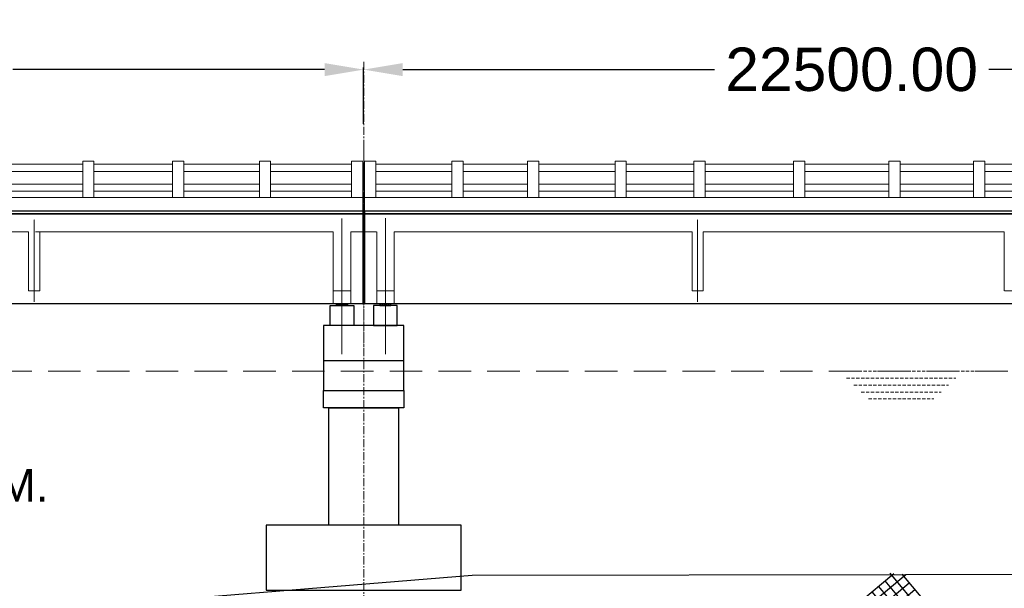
# Model space of a CAD drawing. Header units: inches. Extents: x 4599583 to 400123529, y 1639131 to 28133222499.
# Tile 46 of 86: x 4944595 to 4967295, y 28133191295 to 28133204402. Entities that reach past the tile are written whole.
import ezdxf

# ---------------------------------------------------------------- set-up
doc = ezdxf.new("R2010")
doc.units = ezdxf.units.IN
doc.header["$MEASUREMENT"] = 0
for name, pattern in [('CENTER', [2, 1.25, -0.25, 0.25, -0.25]), ('DASHED', [0.75, 0.5, -0.25]), ('DASHED2', [0.375, 0.25, -0.125]), ('HIDDEN', [0.375, 0.25, -0.125])]:
    doc.linetypes.add(name, pattern=pattern)
for name, color, linetype in [('3', 201, 'Continuous'), ('CHAINAGE', 7, 'Continuous'), ('DRG', 210, 'Continuous'), ('text', 7, 'Continuous')]:
    doc.layers.add(name, color=color, linetype=linetype)
for name, color, linetype, lineweight in [('CEN', 3, 'CENTER', 13), ('GL', 5, 'Continuous', 30), ('PITCH', 8, 'Continuous', 5), ('STR', 7, 'Continuous', 25), ('SYM', 8, 'Continuous', 5)]:
    doc.layers.add(name, color=color, linetype=linetype, lineweight=lineweight)
doc.styles.add('L', font='arial.ttf')
doc.styles.add('ROMANS', font='arial.ttf')
doc.dimstyles.new('Standard$0', dxfattribs={"dimtxt": 60, "dimasz": 60, "dimexe": 60, "dimexo": 60, "dimgap": 25, "dimtad": 0, "dimtih": 1, "dimtoh": 1, "dimlfac": -0.001, "dimzin": 0, "dimdsep": 46, "dimtxsty": 'ROMANS', "dimcen": 30, "dimclrd": 256, "dimclre": 256, "dimclrt": 4, "dimadec": 0, "dimazin": 0, "dimtfac": 1, "dimtix": 1, "dimtofl": 0, "dimtmove": 0, "dimatfit": 0, "dimfxl": 1, "dimtolj": 1, "dimtzin": 0, "dimlwd": -1, "dimlwe": -1, "dimarcsym": 0})
pattern_1 = [(360, (4824711.015, 28132944687.328), (2e-14, 27.5), [20, -7.5]), (90, (4824711.015, 28132944687.328), (-27.5, 2e-14), [20, -7.5])]
pattern_2 = [(180, (5080339.744, 28132944687.328), (2e-14, 27.5), [20, -7.5]), (90, (5080339.744, 28132944687.328), (27.5, -2e-14), [20, -7.5])]

# ---------------------------------------------------------------- blocks, each defined once
blk = doc.blocks.new('*D16')
at = {"layer": 'Defpoints', "color": 0, "transparency": 16777216}
for p in [(4952525, 28133203251), (4930025, 28133201954), (4952525, 28133201954)]:
    blk.add_point(p, dxfattribs=at)
at = {"layer": 'DRG', "color": 4, "lineweight": -2, "transparency": 16777216}
for p, q in [((4930025, 28133202004), (4930025, 28133203301)), ((4930925, 28133203251), (4938116, 28133203251)), ((4951625, 28133203251), (4944435, 28133203251)), ((4952525, 28133202004), (4952525, 28133203301))]:
    blk.add_line(p, q, dxfattribs=at)
at = {"layer": 'DRG', "color": 4, "transparency": 16777216}
for points in [[(4930925, 28133203401), (4930925, 28133203101), (4930025, 28133203251)], [(4951625, 28133203401), (4951625, 28133203101), (4952525, 28133203251)]]:
    blk.add_solid(points, dxfattribs=at)
at = {"layer": 'DRG', "color": 6, "transparency": 16777216, "insert": (4941275, 28133203251), "char_height": 1000, "attachment_point": 5, "style": 'ROMANS'}
blk.add_mtext('\\A1;22500.00', dxfattribs=at)
blk = doc.blocks.new('*D17')
at = {"layer": 'Defpoints', "color": 0, "transparency": 16777216}
for p in [(4975025, 28133203251), (4952525, 28133201954), (4975025, 28133201954)]:
    blk.add_point(p, dxfattribs=at)
at = {"layer": 'DRG', "color": 4, "lineweight": -2, "transparency": 16777216}
for p, q in [((4952525, 28133202004), (4952525, 28133203301)), ((4953425, 28133203251), (4960616, 28133203251)), ((4974125, 28133203251), (4966935, 28133203251)), ((4975025, 28133202004), (4975025, 28133203301))]:
    blk.add_line(p, q, dxfattribs=at)
at = {"layer": 'DRG', "color": 4, "transparency": 16777216}
for points in [[(4953425, 28133203401), (4953425, 28133203101), (4952525, 28133203251)], [(4974125, 28133203401), (4974125, 28133203101), (4975025, 28133203251)]]:
    blk.add_solid(points, dxfattribs=at)
at = {"layer": 'DRG', "color": 6, "transparency": 16777216, "insert": (4963775, 28133203251), "char_height": 1000, "attachment_point": 5, "style": 'ROMANS'}
blk.add_mtext('\\A1;22500.00', dxfattribs=at)
blk = doc.blocks.new('*D19')
at = {"layer": 'Defpoints', "color": 0, "transparency": 16777216}
for p in [(5155025, 28133206919), (4885025, 28133204169), (5155025, 28133204169)]:
    blk.add_point(p, dxfattribs=at)
at = {"layer": 'DRG', "color": 4, "lineweight": -2, "transparency": 16777216}
for p, q in [((4885025, 28133204219), (4885025, 28133206969)), ((4885975, 28133206919), (4962704, 28133206919)), ((5154075, 28133206919), (5077347, 28133206919)), ((5155025, 28133204219), (5155025, 28133206969))]:
    blk.add_line(p, q, dxfattribs=at)
at = {"layer": 'DRG', "color": 4, "transparency": 16777216}
for points in [[(4885975, 28133207078), (4885975, 28133206761), (4885025, 28133206919)], [(5154075, 28133207078), (5154075, 28133206761), (5155025, 28133206919)]]:
    blk.add_solid(points, dxfattribs=at)
at = {"layer": 'DRG', "color": 6, "transparency": 16777216, "insert": (5020025, 28133206919), "char_height": 1050, "attachment_point": 5, "style": 'ROMANS'}
blk.add_mtext('\\A1;{\\fTimes New Roman|b0|i0|c0|p18;\\H1.4286x;TOTAL LENGTH OF BRIDGE BETWEEN FACE OF DIRT WALLS 270.000 MTS. (12 SPANS @ 22.500 MTS. C/C EACH)}', dxfattribs=at)
blk = doc.blocks.new('A$C691546F7')
at = {"layer": 'GL', "color": 71}
for p, q in [((0, 24), (545, 569)), ((181, 0), (749, 569)), ((1050, 0), (481, 569)), ((385, 0), (820, 435)), ((846, 0), (411, 435)), ((436, 0), (206, 230)), ((641, 0), (308, 332)), ((590, 0), (922, 332)), ((232, 0), (104, 128)), ((999, 0), (1127, 128))]:
    blk.add_line(p, q, dxfattribs=at)
for points in [[(1231, 24), (686, 569)], [(794, 0), (1025, 230)]]:
    blk.add_lwpolyline(points, dxfattribs=at)
blk = doc.blocks.new('*D123')
at = {"layer": 'Defpoints', "color": 0, "transparency": 16777216}
for p in [(4952525, 28133203251), (4930025, 28133201954), (4952525, 28133201954)]:
    blk.add_point(p, dxfattribs=at)
at = {"layer": 'DRG', "color": 4, "lineweight": -2, "transparency": 16777216}
for p, q in [((4930025, 28133202004), (4930025, 28133203301)), ((4930925, 28133203251), (4938116, 28133203251)), ((4951625, 28133203251), (4944435, 28133203251)), ((4952525, 28133202004), (4952525, 28133203301))]:
    blk.add_line(p, q, dxfattribs=at)
at = {"layer": 'DRG', "color": 4, "transparency": 16777216}
for points in [[(4930925, 28133203401), (4930925, 28133203101), (4930025, 28133203251)], [(4951625, 28133203401), (4951625, 28133203101), (4952525, 28133203251)]]:
    blk.add_solid(points, dxfattribs=at)
at = {"layer": 'DRG', "color": 6, "transparency": 16777216, "insert": (4941275, 28133203251), "char_height": 1000, "attachment_point": 5, "style": 'ROMANS'}
blk.add_mtext('\\A1;22500.00', dxfattribs=at)
blk = doc.blocks.new('*D124')
at = {"layer": 'Defpoints', "color": 0, "transparency": 16777216}
for p in [(4975025, 28133203251), (4952525, 28133201954), (4975025, 28133201954)]:
    blk.add_point(p, dxfattribs=at)
at = {"layer": 'DRG', "color": 4, "lineweight": -2, "transparency": 16777216}
for p, q in [((4952525, 28133202004), (4952525, 28133203301)), ((4953425, 28133203251), (4960616, 28133203251)), ((4974125, 28133203251), (4966935, 28133203251)), ((4975025, 28133202004), (4975025, 28133203301))]:
    blk.add_line(p, q, dxfattribs=at)
at = {"layer": 'DRG', "color": 4, "transparency": 16777216}
for points in [[(4953425, 28133203401), (4953425, 28133203101), (4952525, 28133203251)], [(4974125, 28133203401), (4974125, 28133203101), (4975025, 28133203251)]]:
    blk.add_solid(points, dxfattribs=at)
at = {"layer": 'DRG', "color": 6, "transparency": 16777216, "insert": (4963775, 28133203251), "char_height": 1000, "attachment_point": 5, "style": 'ROMANS'}
blk.add_mtext('\\A1;22500.00', dxfattribs=at)
blk = doc.blocks.new('*D108')
at = {"layer": 'Defpoints', "color": 0, "transparency": 16777216}
for p in [(5155025, 28133206919), (4885025, 28133204169), (5155025, 28133204169)]:
    blk.add_point(p, dxfattribs=at)
at = {"layer": 'DRG', "color": 4, "lineweight": -2, "transparency": 16777216}
for p, q in [((4885025, 28133204219), (4885025, 28133206969)), ((4885975, 28133206919), (4962704, 28133206919)), ((5154075, 28133206919), (5077347, 28133206919)), ((5155025, 28133204219), (5155025, 28133206969))]:
    blk.add_line(p, q, dxfattribs=at)
at = {"layer": 'DRG', "color": 4, "transparency": 16777216}
for points in [[(4885975, 28133207078), (4885975, 28133206761), (4885025, 28133206919)], [(5154075, 28133207078), (5154075, 28133206761), (5155025, 28133206919)]]:
    blk.add_solid(points, dxfattribs=at)
at = {"layer": 'DRG', "color": 6, "transparency": 16777216, "insert": (5020025, 28133206919), "char_height": 1050, "attachment_point": 5, "style": 'ROMANS'}
blk.add_mtext('\\A1;{\\fTimes New Roman|b0|i0|c0|p18;\\H1.4286x;TOTAL LENGTH OF BRIDGE BETWEEN FACE OF DIRT WALLS 270.000 MTS. (12 SPANS @ 22.500 MTS. C/C EACH)}', dxfattribs=at)
blk = doc.blocks.new('*D151')
at = {"layer": 'Defpoints', "color": 0, "transparency": 16777216}
for p in [(4952525, 28133203251), (4930025, 28133201954), (4952525, 28133201954)]:
    blk.add_point(p, dxfattribs=at)
at = {"layer": 'DRG', "color": 4, "lineweight": -2, "transparency": 16777216}
for p, q in [((4930025, 28133202004), (4930025, 28133203301)), ((4930925, 28133203251), (4938116, 28133203251)), ((4951625, 28133203251), (4944435, 28133203251)), ((4952525, 28133202004), (4952525, 28133203301))]:
    blk.add_line(p, q, dxfattribs=at)
at = {"layer": 'DRG', "color": 4, "transparency": 16777216}
for points in [[(4930925, 28133203401), (4930925, 28133203101), (4930025, 28133203251)], [(4951625, 28133203401), (4951625, 28133203101), (4952525, 28133203251)]]:
    blk.add_solid(points, dxfattribs=at)
at = {"layer": 'DRG', "color": 6, "transparency": 16777216, "insert": (4941275, 28133203251), "char_height": 1000, "attachment_point": 5, "style": 'ROMANS'}
blk.add_mtext('\\A1;22500.00', dxfattribs=at)
blk = doc.blocks.new('*D152')
at = {"layer": 'Defpoints', "color": 0, "transparency": 16777216}
for p in [(4975025, 28133203251), (4952525, 28133201954), (4975025, 28133201954)]:
    blk.add_point(p, dxfattribs=at)
at = {"layer": 'DRG', "color": 4, "lineweight": -2, "transparency": 16777216}
for p, q in [((4952525, 28133202004), (4952525, 28133203301)), ((4953425, 28133203251), (4960616, 28133203251)), ((4974125, 28133203251), (4966935, 28133203251)), ((4975025, 28133202004), (4975025, 28133203301))]:
    blk.add_line(p, q, dxfattribs=at)
at = {"layer": 'DRG', "color": 4, "transparency": 16777216}
for points in [[(4953425, 28133203401), (4953425, 28133203101), (4952525, 28133203251)], [(4974125, 28133203401), (4974125, 28133203101), (4975025, 28133203251)]]:
    blk.add_solid(points, dxfattribs=at)
at = {"layer": 'DRG', "color": 6, "transparency": 16777216, "insert": (4963775, 28133203251), "char_height": 1000, "attachment_point": 5, "style": 'ROMANS'}
blk.add_mtext('\\A1;22500.00', dxfattribs=at)
blk = doc.blocks.new('*D154')
at = {"layer": 'Defpoints', "color": 0, "transparency": 16777216}
for p in [(5155025, 28133206919), (4885025, 28133204169), (5155025, 28133204169)]:
    blk.add_point(p, dxfattribs=at)
at = {"layer": 'DRG', "color": 4, "lineweight": -2, "transparency": 16777216}
for p, q in [((4885025, 28133204219), (4885025, 28133206969)), ((4885975, 28133206919), (4962704, 28133206919)), ((5154075, 28133206919), (5077347, 28133206919)), ((5155025, 28133204219), (5155025, 28133206969))]:
    blk.add_line(p, q, dxfattribs=at)
at = {"layer": 'DRG', "color": 4, "transparency": 16777216}
for points in [[(4885975, 28133207078), (4885975, 28133206761), (4885025, 28133206919)], [(5154075, 28133207078), (5154075, 28133206761), (5155025, 28133206919)]]:
    blk.add_solid(points, dxfattribs=at)
at = {"layer": 'DRG', "color": 6, "transparency": 16777216, "insert": (5020025, 28133206919), "char_height": 1050, "attachment_point": 5, "style": 'ROMANS'}
blk.add_mtext('\\A1;{\\fTimes New Roman|b0|i0|c0|p18;\\H1.4286x;TOTAL LENGTH OF BRIDGE BETWEEN FACE OF DIRT WALLS 270.000 MTS. (12 SPANS @ 22.500 MTS. C/C EACH)}', dxfattribs=at)

msp = doc.modelspace()

# ---------------------------------------------------------------- hatches: boundary and pattern name
at = {"layer": 'PITCH'}
h = msp.add_hatch(dxfattribs=at)
h.set_pattern_fill('ANGLE', color=256, scale=100, style=0)
h.set_pattern_definition(pattern_1)
h.paths.add_polyline_path([(4951900.38, 28133197849.28), (4952150.38, 28133197849.28), (4952150.38, 28133197810.28), (4951900.38, 28133197810.28)])
h = msp.add_hatch(dxfattribs=at)
h.set_pattern_fill('ANGLE', color=256, scale=100, style=0)
h.set_pattern_definition(pattern_1)
h.paths.add_polyline_path([(4951900.38, 28133197849.28), (4952150.38, 28133197849.28), (4952150.38, 28133197810.28), (4951900.38, 28133197810.28)])
h = msp.add_hatch(dxfattribs=at)
h.set_pattern_fill('ANGLE', color=256, scale=100, style=0)
h.set_pattern_definition(pattern_1)
h.paths.add_polyline_path([(4951900.38, 28133197849.28), (4952150.38, 28133197849.28), (4952150.38, 28133197810.28), (4951900.38, 28133197810.28)])
h = msp.add_hatch(dxfattribs=at)
h.set_pattern_fill('ANGLE', color=256, scale=100, style=0)
h.set_pattern_definition(pattern_2)
h.paths.add_polyline_path([(4953150.38, 28133197849.28), (4952900.38, 28133197849.28), (4952900.38, 28133197810.28), (4953150.38, 28133197810.28)])
h = msp.add_hatch(dxfattribs=at)
h.set_pattern_fill('ANGLE', color=256, scale=100, style=0)
h.set_pattern_definition(pattern_2)
h.paths.add_polyline_path([(4953150.38, 28133197849.28), (4952900.38, 28133197849.28), (4952900.38, 28133197810.28), (4953150.38, 28133197810.28)])
h = msp.add_hatch(dxfattribs=at)
h.set_pattern_fill('ANGLE', color=256, scale=100, style=0)
h.set_pattern_definition(pattern_2)
h.paths.add_polyline_path([(4953150.38, 28133197849.28), (4952900.38, 28133197849.28), (4952900.38, 28133197810.28), (4953150.38, 28133197810.28)])

# ---------------------------------------------------------------- linework, layer by layer
at = {"color": 7, "ltscale": 0.9}
for p, q in [((4952505.38, 28133199999.28), (4952505.38, 28133197849.28)), ((4952505.38, 28133199999.28), (4952505.38, 28133197849.28)), ((4952505.38, 28133199999.28), (4952505.38, 28133197849.28)), ((4952545.38, 28133199999.28), (4952545.38, 28133197849.28)), ((4952545.38, 28133199999.28), (4952545.38, 28133197849.28)), ((4952545.38, 28133199999.28), (4952545.38, 28133197849.28))]:
    msp.add_line(p, q, dxfattribs=at)
at = {"color": 7, "lineweight": 25, "ltscale": 0.5}
msp.add_line((4952545.38, 28133199924.28), (4952545.38, 28133197849.28), dxfattribs=at)
msp.add_line((4952545.38, 28133199924.28), (4952545.38, 28133197849.28), dxfattribs=at)
msp.add_line((4952545.38, 28133199924.28), (4952545.38, 28133197849.28), dxfattribs=at)
for points in [[(4951750.38, 28133197810.28), (4952300.38, 28133197810.28), (4952300.38, 28133197349.28), (4951750.38, 28133197349.28)], [(4951750.38, 28133197810.28), (4952300.38, 28133197810.28), (4952300.38, 28133197349.28), (4951750.38, 28133197349.28)], [(4951750.38, 28133197810.28), (4952300.38, 28133197810.28), (4952300.38, 28133197349.28), (4951750.38, 28133197349.28)], [(4951900.38, 28133197849.28), (4952150.38, 28133197849.28), (4952150.38, 28133197810.28), (4951900.38, 28133197810.28)], [(4951900.38, 28133197849.28), (4952150.38, 28133197849.28), (4952150.38, 28133197810.28), (4951900.38, 28133197810.28)], [(4951900.38, 28133197849.28), (4952150.38, 28133197849.28), (4952150.38, 28133197810.28), (4951900.38, 28133197810.28)], [(4953300.38, 28133197810.28), (4952750.38, 28133197810.28), (4952750.38, 28133197349.28), (4953300.38, 28133197349.28)], [(4953300.38, 28133197810.28), (4952750.38, 28133197810.28), (4952750.38, 28133197349.28), (4953300.38, 28133197349.28)], [(4953300.38, 28133197810.28), (4952750.38, 28133197810.28), (4952750.38, 28133197349.28), (4953300.38, 28133197349.28)], [(4953150.38, 28133197849.28), (4952900.38, 28133197849.28), (4952900.38, 28133197810.28), (4953150.38, 28133197810.28)], [(4953150.38, 28133197849.28), (4952900.38, 28133197849.28), (4952900.38, 28133197810.28), (4953150.38, 28133197810.28)], [(4953150.38, 28133197849.28), (4952900.38, 28133197849.28), (4952900.38, 28133197810.28), (4953150.38, 28133197810.28)]]:
    msp.add_lwpolyline(points, close=True, dxfattribs=at)
at = {"layer": '3', "color": 87, "linetype": 'HIDDEN', "lineweight": 5, "ltscale": 50}
for p, q in [((4944795.38, 28133199514.28), (4937855.38, 28133199514.28)), ((4944795.38, 28133199514.28), (4937855.38, 28133199514.28)), ((4944795.38, 28133199514.28), (4937855.38, 28133199514.28)), ((4944795.38, 28133198149.28), (4944795.38, 28133199514.28)), ((4944795.38, 28133198149.28), (4944795.38, 28133199514.28)), ((4944795.38, 28133198149.28), (4944795.38, 28133199514.28)), ((4944795.38, 28133198149.28), (4944795.38, 28133199514.28)), ((4944795.38, 28133198149.28), (4944795.38, 28133199514.28)), ((4944795.38, 28133198149.28), (4944795.38, 28133199514.28)), ((4944955.38, 28133199514.28), (4951825.38, 28133199514.28)), ((4944955.38, 28133199514.28), (4951825.38, 28133199514.28)), ((4944955.38, 28133199514.28), (4951825.38, 28133199514.28)), ((4945055.38, 28133198149.28), (4945055.38, 28133199514.28)), ((4951825.38, 28133199514.28), (4945055.38, 28133199514.28)), ((4945055.38, 28133198149.28), (4945055.38, 28133199514.28)), ((4951825.38, 28133199514.28), (4945055.38, 28133199514.28)), ((4945055.38, 28133198149.28), (4945055.38, 28133199514.28)), ((4951825.38, 28133199514.28), (4945055.38, 28133199514.28)), ((4945055.38, 28133198149.28), (4945055.38, 28133199514.28)), ((4951825.38, 28133199514.28), (4945055.38, 28133199514.28)), ((4945055.38, 28133198149.28), (4945055.38, 28133199514.28)), ((4951825.38, 28133199514.28), (4945055.38, 28133199514.28)), ((4945055.38, 28133198149.28), (4945055.38, 28133199514.28)), ((4951825.38, 28133199514.28), (4945055.38, 28133199514.28)), ((4951825.38, 28133197849.28), (4951825.38, 28133199514.28)), ((4951825.38, 28133197849.28), (4951825.38, 28133199514.28)), ((4951825.38, 28133197849.28), (4951825.38, 28133199514.28)), ((4952505.38, 28133199514.28), (4952225.38, 28133199514.28)), ((4952225.38, 28133197849.28), (4952225.38, 28133199514.28)), ((4952225.38, 28133199514.28), (4952505.38, 28133199514.28)), ((4952505.38, 28133199514.28), (4952225.38, 28133199514.28)), ((4952225.38, 28133197849.28), (4952225.38, 28133199514.28)), ((4952225.38, 28133199514.28), (4952505.38, 28133199514.28)), ((4952505.38, 28133199514.28), (4952225.38, 28133199514.28)), ((4952225.38, 28133197849.28), (4952225.38, 28133199514.28)), ((4952225.38, 28133199514.28), (4952505.38, 28133199514.28)), ((4952545.38, 28133199514.28), (4952825.38, 28133199514.28)), ((4952545.38, 28133199514.28), (4952825.38, 28133199514.28)), ((4952545.38, 28133199514.28), (4952825.38, 28133199514.28)), ((4952825.38, 28133197849.28), (4952825.38, 28133199514.28)), ((4952825.38, 28133197849.28), (4952825.38, 28133199514.28)), ((4952825.38, 28133197849.28), (4952825.38, 28133199514.28)), ((4953225.38, 28133197849.28), (4953225.38, 28133199514.28)), ((4953225.38, 28133199514.28), (4960060.785, 28133199514.28)), ((4960095.38, 28133199514.28), (4953225.38, 28133199514.28)), ((4953225.38, 28133197849.28), (4953225.38, 28133199514.28)), ((4953225.38, 28133199514.28), (4960060.785, 28133199514.28)), ((4960095.38, 28133199514.28), (4953225.38, 28133199514.28)), ((4953225.38, 28133197849.28), (4953225.38, 28133199514.28)), ((4953225.38, 28133199514.28), (4960060.785, 28133199514.28)), ((4960095.38, 28133199514.28), (4953225.38, 28133199514.28)), ((4960095.38, 28133198149.28), (4960095.38, 28133199514.28)), ((4960095.38, 28133198149.28), (4960095.38, 28133199514.28)), ((4960095.38, 28133198149.28), (4960095.38, 28133199514.28)), ((4960355.38, 28133198149.28), (4960355.38, 28133199514.28)), ((4967295.38, 28133199514.28), (4960355.38, 28133199514.28)), ((4960355.38, 28133198149.28), (4960355.38, 28133199514.28)), ((4967295.38, 28133199514.28), (4960355.38, 28133199514.28)), ((4960355.38, 28133198149.28), (4960355.38, 28133199514.28)), ((4967295.38, 28133199514.28), (4960355.38, 28133199514.28)), ((4967295.38, 28133198149.28), (4967295.38, 28133199514.28)), ((4967295.38, 28133198149.28), (4967295.38, 28133199514.28)), ((4967295.38, 28133198149.28), (4967295.38, 28133199514.28)), ((4967295.38, 28133198149.28), (4967295.38, 28133199514.28)), ((4967295.38, 28133198149.28), (4967295.38, 28133199514.28)), ((4967295.38, 28133198149.28), (4967295.38, 28133199514.28)), ((4945055.38, 28133198149.28), (4944795.38, 28133198149.28)), ((4945055.38, 28133198149.28), (4944795.38, 28133198149.28)), ((4945055.38, 28133198149.28), (4944795.38, 28133198149.28)), ((4951825.38, 28133198149.28), (4952225.38, 28133198149.28)), ((4951825.38, 28133198149.28), (4952225.38, 28133198149.28)), ((4951825.38, 28133198149.28), (4952225.38, 28133198149.28)), ((4953225.38, 28133198149.28), (4952825.38, 28133198149.28)), ((4953225.38, 28133198149.28), (4952825.38, 28133198149.28)), ((4953225.38, 28133198149.28), (4952825.38, 28133198149.28)), ((4960355.38, 28133198149.28), (4960095.38, 28133198149.28)), ((4960355.38, 28133198149.28), (4960095.38, 28133198149.28)), ((4960355.38, 28133198149.28), (4960095.38, 28133198149.28)), ((4967555.38, 28133198149.28), (4967295.38, 28133198149.28)), ((4967555.38, 28133198149.28), (4967295.38, 28133198149.28)), ((4967555.38, 28133198149.28), (4967295.38, 28133198149.28))]:
    msp.add_line(p, q, dxfattribs=at)
at = {"layer": 'CEN', "ltscale": 150}
msp.add_line((4952525.38, 28133203432.846), (4952525.38, 28133181538.846), dxfattribs=at)
msp.add_line((4952525.38, 28133203432.846), (4952525.38, 28133181538.846), dxfattribs=at)
msp.add_line((4952525.38, 28133203432.846), (4952525.38, 28133181538.846), dxfattribs=at)
at = {"layer": 'CEN', "ltscale": 0.2}
msp.add_line((4952525.38, 28133196855.144), (4952525.38, 28133201498.289), dxfattribs=at)
msp.add_line((4952525.38, 28133196855.144), (4952525.38, 28133201498.289), dxfattribs=at)
msp.add_line((4952525.38, 28133196855.144), (4952525.38, 28133201498.289), dxfattribs=at)
msp.add_line((4952525.38, 28133196855.144), (4952525.38, 28133201498.289), dxfattribs=at)
msp.add_line((4952525.38, 28133196855.144), (4952525.38, 28133201498.289), dxfattribs=at)
msp.add_line((4952525.38, 28133196855.144), (4952525.38, 28133201498.289), dxfattribs=at)
at = {"layer": 'CEN', "ltscale": 10}
for p, q in [((4944925.38, 28133197899.28), (4944925.38, 28133199799.28)), ((4944925.38, 28133197899.28), (4944925.38, 28133199799.28)), ((4944925.38, 28133197899.28), (4944925.38, 28133199799.28)), ((4944925.38, 28133197899.28), (4944925.38, 28133199799.28)), ((4944925.38, 28133197899.28), (4944925.38, 28133199799.28)), ((4944925.38, 28133197899.28), (4944925.38, 28133199799.28)), ((4952025.38, 28133196692.654), (4952025.38, 28133199817.159)), ((4952025.38, 28133196692.654), (4952025.38, 28133199817.159)), ((4952025.38, 28133196692.654), (4952025.38, 28133199817.159)), ((4953025.38, 28133196692.654), (4953025.38, 28133199825.24)), ((4953025.38, 28133196692.654), (4953025.38, 28133199825.24)), ((4953025.38, 28133196692.654), (4953025.38, 28133199825.24)), ((4960225.38, 28133197899.28), (4960225.38, 28133199799.28)), ((4960225.38, 28133197899.28), (4960225.38, 28133199799.28)), ((4960225.38, 28133197899.28), (4960225.38, 28133199799.28))]:
    msp.add_line(p, q, dxfattribs=at)
at = {"layer": 'CHAINAGE', "linetype": 'ByBlock'}
for p, q in [((4930045.38, 28133199924.28), (4952505.38, 28133199924.28)), ((4930045.38, 28133199924.28), (4952505.38, 28133199924.28)), ((4930045.38, 28133199924.28), (4952505.38, 28133199924.28)), ((4952545.38, 28133199924.28), (4975005.38, 28133199924.28)), ((4952545.38, 28133197849.28), (4952545.38, 28133199924.28)), ((4952545.38, 28133199924.28), (4975005.38, 28133199924.28)), ((4952545.38, 28133197849.28), (4952545.38, 28133199924.28)), ((4952545.38, 28133199924.28), (4975005.38, 28133199924.28)), ((4952545.38, 28133197849.28), (4952545.38, 28133199924.28)), ((4952505.38, 28133197849.28), (4930045.38, 28133197849.28)), ((4952505.38, 28133197849.28), (4930045.38, 28133197849.28)), ((4952505.38, 28133197849.28), (4930045.38, 28133197849.28)), ((4975005.38, 28133197849.28), (4952545.38, 28133197849.28)), ((4975005.38, 28133197849.28), (4952545.38, 28133197849.28)), ((4975005.38, 28133197849.28), (4952545.38, 28133197849.28))]:
    msp.add_line(p, q, dxfattribs=at)
at = {"layer": 'GL', "lineweight": 30}
msp.add_lwpolyline([(4870025.38, 28133199759.28), (4875025.38, 28133197649.28), (4885025.38, 28133193874.28), (4895025.38, 28133193089.28), (4905025.38, 28133189509.28), (4915025.38, 28133189449.28), (4925025.38, 28133189669.28), (4935025.38, 28133189989.28), (4945025.38, 28133190784.28), (4955025.38, 28133191594.28), (4965025.38, 28133191609.28), (4975025.38, 28133191639.28), (4985025.38, 28133192689.28), (4995025.38, 28133192669.28), (5005025.38, 28133191714.28), (5015025.38, 28133191609.28)], dxfattribs=at)
msp.add_lwpolyline([(4870025.38, 28133199759.28), (4875025.38, 28133197649.28), (4885025.38, 28133193874.28), (4895025.38, 28133193089.28), (4905025.38, 28133189509.28), (4915025.38, 28133189449.28), (4925025.38, 28133189669.28), (4935025.38, 28133189989.28), (4945025.38, 28133190784.28), (4955025.38, 28133191594.28), (4965025.38, 28133191609.28), (4975025.38, 28133191639.28), (4985025.38, 28133192689.28), (4995025.38, 28133192669.28), (5005025.38, 28133191714.28), (5015025.38, 28133191609.28)], dxfattribs=at)
msp.add_lwpolyline([(4870025.38, 28133199759.28), (4875025.38, 28133197649.28), (4885025.38, 28133193874.28), (4895025.38, 28133193089.28), (4905025.38, 28133189509.28), (4915025.38, 28133189449.28), (4925025.38, 28133189669.28), (4935025.38, 28133189989.28), (4945025.38, 28133190784.28), (4955025.38, 28133191594.28), (4965025.38, 28133191609.28), (4975025.38, 28133191639.28), (4985025.38, 28133192689.28), (4995025.38, 28133192669.28), (5005025.38, 28133191714.28), (5015025.38, 28133191609.28)], dxfattribs=at)
at = {"layer": 'PITCH', "linetype": 'DASHED2', "ltscale": 3000}
msp.add_line((4885625.38, 28133196299.28), (5154425.38, 28133196299.28), dxfattribs=at)
msp.add_line((4885625.38, 28133196299.28), (5154425.38, 28133196299.28), dxfattribs=at)
msp.add_line((4885625.38, 28133196299.28), (5154425.38, 28133196299.28), dxfattribs=at)
at = {"layer": 'PITCH', "linetype": 'DASHED2', "ltscale": 300}
for p, q in [((4963486.88, 28133196299.28), (4966709.38, 28133196299.28)), ((4963486.88, 28133196299.28), (4966709.38, 28133196299.28)), ((4963486.88, 28133196299.28), (4966709.38, 28133196299.28)), ((4963656.255, 28133196139.28), (4966176.005, 28133196139.28)), ((4963656.255, 28133196139.28), (4966176.005, 28133196139.28)), ((4963656.255, 28133196139.28), (4966176.005, 28133196139.28)), ((4963825.63, 28133195979.28), (4966006.63, 28133195979.28)), ((4963825.63, 28133195979.28), (4966006.63, 28133195979.28)), ((4963825.63, 28133195979.28), (4966006.63, 28133195979.28)), ((4963995.005, 28133195819.28), (4965837.255, 28133195819.28)), ((4963995.005, 28133195819.28), (4965837.255, 28133195819.28)), ((4963995.005, 28133195819.28), (4965837.255, 28133195819.28)), ((4964164.38, 28133195659.28), (4965667.88, 28133195659.28)), ((4964164.38, 28133195659.28), (4965667.88, 28133195659.28)), ((4964164.38, 28133195659.28), (4965667.88, 28133195659.28))]:
    msp.add_line(p, q, dxfattribs=at)
at = {"layer": 'STR'}
for p, q in [((4907545.38, 28133199999.28), (5155025.38, 28133199999.28)), ((4907545.38, 28133199999.28), (5155025.38, 28133199999.28)), ((4907545.38, 28133199999.28), (5155025.38, 28133199999.28)), ((5155005.38, 28133199924.28), (4907545.38, 28133199924.28)), ((5155005.38, 28133199924.28), (4907545.38, 28133199924.28)), ((5155005.38, 28133199924.28), (4907545.38, 28133199924.28)), ((4951600.38, 28133196549.28), (4953450.38, 28133196549.28)), ((4951600.38, 28133196549.28), (4953450.38, 28133196549.28)), ((4951600.38, 28133196549.28), (4953450.38, 28133196549.28))]:
    msp.add_line(p, q, dxfattribs=at)
at = {"layer": 'STR', "color": 2}
msp.add_line((4952505.38, 28133197849.28), (4952545.38, 28133197849.28), dxfattribs=at)
msp.add_line((4952505.38, 28133197849.28), (4952545.38, 28133197849.28), dxfattribs=at)
msp.add_line((4952505.38, 28133197849.28), (4952545.38, 28133197849.28), dxfattribs=at)
msp.add_line((4952505.38, 28133197849.28), (4952545.38, 28133197849.28), dxfattribs=at)
msp.add_line((4952505.38, 28133197849.28), (4952545.38, 28133197849.28), dxfattribs=at)
msp.add_line((4952505.38, 28133197849.28), (4952545.38, 28133197849.28), dxfattribs=at)
at = {"layer": 'STR'}
msp.add_lwpolyline([(4953450.38, 28133197349.28), (4951600.38, 28133197349.28), (4951600.38, 28133196899.28), (4951600.38, 28133195856.736), (4953450.38, 28133195856.736), (4953450.38, 28133196899.28), (4953450.38, 28133197349.28)], dxfattribs=at)
msp.add_lwpolyline([(4953450.38, 28133197349.28), (4951600.38, 28133197349.28), (4951600.38, 28133196899.28), (4951600.38, 28133195856.736), (4953450.38, 28133195856.736), (4953450.38, 28133196899.28), (4953450.38, 28133197349.28)], dxfattribs=at)
msp.add_lwpolyline([(4953450.38, 28133197349.28), (4951600.38, 28133197349.28), (4951600.38, 28133196899.28), (4951600.38, 28133195856.736), (4953450.38, 28133195856.736), (4953450.38, 28133196899.28), (4953450.38, 28133197349.28)], dxfattribs=at)
for points in [[(4951600.38, 28133195856.736), (4953450.38, 28133195856.736), (4953450.38, 28133195456.736), (4951600.38, 28133195456.736)], [(4951600.38, 28133195856.736), (4953450.38, 28133195856.736), (4953450.38, 28133195456.736), (4951600.38, 28133195456.736)], [(4951600.38, 28133195856.736), (4953450.38, 28133195856.736), (4953450.38, 28133195456.736), (4951600.38, 28133195456.736)], [(4951725.38, 28133195456.736), (4953325.38, 28133195456.736), (4953325.38, 28133192749.28), (4951725.38, 28133192749.28)], [(4951725.38, 28133195456.736), (4953325.38, 28133195456.736), (4953325.38, 28133192749.28), (4951725.38, 28133192749.28)], [(4951725.38, 28133195456.736), (4953325.38, 28133195456.736), (4953325.38, 28133192749.28), (4951725.38, 28133192749.28)]]:
    msp.add_lwpolyline(points, close=True, dxfattribs=at)
at = {"layer": 'STR', "ltscale": 1000}
msp.add_lwpolyline([(4954775.38, 28133192749.28), (4950275.38, 28133192749.28), (4950275.38, 28133191249.28), (4954775.38, 28133191249.28)], close=True, dxfattribs=at)
msp.add_lwpolyline([(4954775.38, 28133192749.28), (4950275.38, 28133192749.28), (4950275.38, 28133191249.28), (4954775.38, 28133191249.28)], close=True, dxfattribs=at)
msp.add_lwpolyline([(4954775.38, 28133192749.28), (4950275.38, 28133192749.28), (4950275.38, 28133191249.28), (4954775.38, 28133191249.28)], close=True, dxfattribs=at)
at = {"layer": 'SYM'}
for p, q in [((4946047.149, 28133201144.28), (4946307.149, 28133201144.28)), ((4946047.149, 28133201144.28), (4946307.149, 28133201144.28)), ((4946047.149, 28133201144.28), (4946307.149, 28133201144.28)), ((4946307.149, 28133201144.28), (4946307.149, 28133200299.28)), ((4946307.149, 28133201144.28), (4946307.149, 28133200299.28)), ((4946307.149, 28133201144.28), (4946307.149, 28133200299.28)), ((4948116.889, 28133201144.28), (4948376.889, 28133201144.28)), ((4948116.889, 28133201144.28), (4948376.889, 28133201144.28)), ((4948116.889, 28133201144.28), (4948376.889, 28133201144.28)), ((4948376.889, 28133201144.28), (4948376.889, 28133200299.28)), ((4948376.889, 28133201144.28), (4948376.889, 28133200299.28)), ((4948376.889, 28133201144.28), (4948376.889, 28133200299.28)), ((4950120.199, 28133201144.28), (4950380.199, 28133201144.28)), ((4950120.199, 28133201144.28), (4950380.199, 28133201144.28)), ((4950120.199, 28133201144.28), (4950380.199, 28133201144.28)), ((4950380.199, 28133201144.28), (4950380.199, 28133200299.28)), ((4950380.199, 28133201144.28), (4950380.199, 28133200299.28)), ((4950380.199, 28133201144.28), (4950380.199, 28133200299.28)), ((4952246.289, 28133201144.28), (4952506.289, 28133201144.28)), ((4952246.289, 28133201144.28), (4952506.289, 28133201144.28)), ((4952246.289, 28133201144.28), (4952506.289, 28133201144.28)), ((4952505.38, 28133201144.28), (4952505.38, 28133199999.28)), ((4952505.38, 28133201144.28), (4952505.38, 28133199999.28)), ((4952505.38, 28133201144.28), (4952505.38, 28133199999.28)), ((4952545.38, 28133201144.28), (4952805.38, 28133201144.28)), ((4952545.38, 28133201144.28), (4952545.38, 28133199999.28)), ((4952545.38, 28133201144.28), (4952805.38, 28133201144.28)), ((4952545.38, 28133201144.28), (4952545.38, 28133199999.28)), ((4952545.38, 28133201144.28), (4952805.38, 28133201144.28)), ((4952545.38, 28133201144.28), (4952545.38, 28133199999.28)), ((4952805.38, 28133201144.28), (4952805.38, 28133200299.28)), ((4952805.38, 28133201144.28), (4952805.38, 28133200299.28)), ((4952805.38, 28133201144.28), (4952805.38, 28133200299.28)), ((4954561.11, 28133201144.28), (4954821.11, 28133201144.28)), ((4954561.11, 28133201144.28), (4954821.11, 28133201144.28)), ((4954561.11, 28133201144.28), (4954821.11, 28133201144.28)), ((4954821.11, 28133201144.28), (4954821.11, 28133200299.28)), ((4954821.11, 28133201144.28), (4954821.11, 28133200299.28)), ((4954821.11, 28133201144.28), (4954821.11, 28133200299.28)), ((4956304.171, 28133201144.28), (4956564.171, 28133201144.28)), ((4956304.171, 28133201144.28), (4956304.171, 28133200299.28)), ((4956304.171, 28133201144.28), (4956564.171, 28133201144.28)), ((4956304.171, 28133201144.28), (4956304.171, 28133200299.28)), ((4956304.171, 28133201144.28), (4956564.171, 28133201144.28)), ((4956304.171, 28133201144.28), (4956304.171, 28133200299.28)), ((4956564.171, 28133201144.28), (4956564.171, 28133200299.28)), ((4956564.171, 28133201144.28), (4956564.171, 28133200299.28)), ((4956564.171, 28133201144.28), (4956564.171, 28133200299.28)), ((4958319.901, 28133201144.28), (4958579.901, 28133201144.28)), ((4958319.901, 28133201144.28), (4958579.901, 28133201144.28)), ((4958319.901, 28133201144.28), (4958579.901, 28133201144.28)), ((4958579.901, 28133201144.28), (4958579.901, 28133200299.28)), ((4958579.901, 28133201144.28), (4958579.901, 28133200299.28)), ((4958579.901, 28133201144.28), (4958579.901, 28133200299.28)), ((4960136.801, 28133201144.28), (4960396.801, 28133201144.28)), ((4960136.801, 28133201144.28), (4960396.801, 28133201144.28)), ((4960136.801, 28133201144.28), (4960396.801, 28133201144.28)), ((4960396.801, 28133201144.28), (4960396.801, 28133200299.28)), ((4960396.801, 28133201144.28), (4960396.801, 28133200299.28)), ((4960396.801, 28133201144.28), (4960396.801, 28133200299.28)), ((4962434.139, 28133201144.28), (4962693.139, 28133201144.28)), ((4962434.139, 28133201144.28), (4962693.139, 28133201144.28)), ((4962434.139, 28133201144.28), (4962693.139, 28133201144.28)), ((4962693.139, 28133201144.28), (4962693.139, 28133200299.28)), ((4962693.139, 28133201144.28), (4962693.139, 28133200299.28)), ((4962693.139, 28133201144.28), (4962693.139, 28133200299.28)), ((4964636.488, 28133201144.28), (4964896.488, 28133201144.28)), ((4964636.488, 28133201144.28), (4964896.488, 28133201144.28)), ((4964636.488, 28133201144.28), (4964896.488, 28133201144.28)), ((4964896.488, 28133201144.28), (4964896.488, 28133200299.28)), ((4964896.488, 28133201144.28), (4964896.488, 28133200299.28)), ((4964896.488, 28133201144.28), (4964896.488, 28133200299.28)), ((4966588.753, 28133201144.28), (4966848.753, 28133201144.28)), ((4966588.753, 28133201144.28), (4966848.753, 28133201144.28)), ((4966588.753, 28133201144.28), (4966848.753, 28133201144.28)), ((4966848.753, 28133201144.28), (4966848.753, 28133200299.28)), ((4966848.753, 28133201144.28), (4966848.753, 28133200299.28)), ((4966848.753, 28133201144.28), (4966848.753, 28133200299.28)), ((4952506.289, 28133200299.28), (4940556.639, 28133200299.28)), ((4952506.289, 28133200299.28), (4940556.639, 28133200299.28)), ((4952506.289, 28133200299.28), (4940556.639, 28133200299.28)), ((4952545.38, 28133200299.28), (4964571.958, 28133200299.28)), ((4952545.38, 28133200299.28), (4964571.958, 28133200299.28)), ((4952545.38, 28133200299.28), (4964571.958, 28133200299.28)), ((4975006.289, 28133200299.28), (4963056.639, 28133200299.28)), ((4975006.289, 28133200299.28), (4963056.639, 28133200299.28)), ((4975006.289, 28133200299.28), (4963056.639, 28133200299.28))]:
    msp.add_line(p, q, dxfattribs=at)
at = {"layer": 'SYM', "ltscale": 0.9}
for p, q in [((4946047.149, 28133201144.28), (4946047.149, 28133200299.28)), ((4946047.149, 28133201144.28), (4946047.149, 28133200299.28)), ((4946047.149, 28133201144.28), (4946047.149, 28133200299.28)), ((4948116.889, 28133201144.28), (4948116.889, 28133200299.28)), ((4948116.889, 28133201144.28), (4948116.889, 28133200299.28)), ((4948116.889, 28133201144.28), (4948116.889, 28133200299.28)), ((4950120.199, 28133201144.28), (4950120.199, 28133200299.28)), ((4950120.199, 28133201144.28), (4950120.199, 28133200299.28)), ((4950120.199, 28133201144.28), (4950120.199, 28133200299.28)), ((4952246.289, 28133201144.28), (4952246.289, 28133200299.28)), ((4952246.289, 28133201144.28), (4952246.289, 28133200299.28)), ((4952246.289, 28133201144.28), (4952246.289, 28133200299.28)), ((4954561.11, 28133201144.28), (4954561.11, 28133200299.28)), ((4954561.11, 28133201144.28), (4954561.11, 28133200299.28)), ((4954561.11, 28133201144.28), (4954561.11, 28133200299.28)), ((4958319.901, 28133201144.28), (4958319.901, 28133200299.28)), ((4958319.901, 28133201144.28), (4958319.901, 28133200299.28)), ((4958319.901, 28133201144.28), (4958319.901, 28133200299.28)), ((4960136.801, 28133201144.28), (4960136.801, 28133200299.28)), ((4960136.801, 28133201144.28), (4960136.801, 28133200299.28)), ((4960136.801, 28133201144.28), (4960136.801, 28133200299.28)), ((4962434.139, 28133201144.28), (4962434.139, 28133200299.28)), ((4962434.139, 28133201144.28), (4962434.139, 28133200299.28)), ((4962434.139, 28133201144.28), (4962434.139, 28133200299.28)), ((4964636.488, 28133201144.28), (4964636.488, 28133200299.28)), ((4964636.488, 28133201144.28), (4964636.488, 28133200299.28)), ((4964636.488, 28133201144.28), (4964636.488, 28133200299.28)), ((4966588.753, 28133201144.28), (4966588.753, 28133200299.28)), ((4966588.753, 28133201144.28), (4966588.753, 28133200299.28)), ((4966588.753, 28133201144.28), (4966588.753, 28133200299.28))]:
    msp.add_line(p, q, dxfattribs=at)
at = {"layer": 'SYM'}
for points in [[(4944348.753, 28133201069.282), (4946047.149, 28133201069.285), (4946047.149, 28133200904.285), (4944348.753, 28133200904.282)], [(4944348.753, 28133201069.282), (4946047.149, 28133201069.285), (4946047.149, 28133200904.285), (4944348.753, 28133200904.282)], [(4944348.753, 28133201069.282), (4946047.149, 28133201069.285), (4946047.149, 28133200904.285), (4944348.753, 28133200904.282)], [(4952805.38, 28133201069.281), (4954561.11, 28133201069.285), (4954561.11, 28133200904.285), (4952805.38, 28133200904.281)], [(4952805.38, 28133201069.281), (4954561.11, 28133201069.285), (4954561.11, 28133200904.285), (4952805.38, 28133200904.281)], [(4952805.38, 28133201069.281), (4954561.11, 28133201069.285), (4954561.11, 28133200904.285), (4952805.38, 28133200904.281)], [(4956564.171, 28133201069.281), (4958319.901, 28133201069.285), (4958319.901, 28133200904.285), (4956564.171, 28133200904.281)], [(4956564.171, 28133201069.281), (4958319.901, 28133201069.285), (4958319.901, 28133200904.285), (4956564.171, 28133200904.281)], [(4956564.171, 28133201069.281), (4958319.901, 28133201069.285), (4958319.901, 28133200904.285), (4956564.171, 28133200904.281)], [(4966588.753, 28133200904.282), (4964896.488, 28133200904.28), (4964896.488, 28133201069.28), (4966588.753, 28133201069.282)], [(4966588.753, 28133200904.282), (4964896.488, 28133200904.28), (4964896.488, 28133201069.28), (4966588.753, 28133201069.282)], [(4966588.753, 28133200904.282), (4964896.488, 28133200904.28), (4964896.488, 28133201069.28), (4966588.753, 28133201069.282)], [(4966848.753, 28133201069.282), (4968547.149, 28133201069.285), (4968547.149, 28133200904.285), (4966848.753, 28133200904.282)], [(4966848.753, 28133201069.282), (4968547.149, 28133201069.285), (4968547.149, 28133200904.285), (4966848.753, 28133200904.282)], [(4966848.753, 28133201069.282), (4968547.149, 28133201069.285), (4968547.149, 28133200904.285), (4966848.753, 28133200904.282)], [(4944348.753, 28133200614.282), (4946047.149, 28133200614.285), (4946047.149, 28133200449.285), (4944348.753, 28133200449.282)], [(4944348.753, 28133200614.282), (4946047.149, 28133200614.285), (4946047.149, 28133200449.285), (4944348.753, 28133200449.282)], [(4944348.753, 28133200614.282), (4946047.149, 28133200614.285), (4946047.149, 28133200449.285), (4944348.753, 28133200449.282)], [(4952805.38, 28133200614.281), (4954561.11, 28133200614.285), (4954561.11, 28133200449.285), (4952805.38, 28133200449.281)], [(4952805.38, 28133200614.281), (4954561.11, 28133200614.285), (4954561.11, 28133200449.285), (4952805.38, 28133200449.281)], [(4952805.38, 28133200614.281), (4954561.11, 28133200614.285), (4954561.11, 28133200449.285), (4952805.38, 28133200449.281)], [(4956564.171, 28133200614.281), (4958319.901, 28133200614.285), (4958319.901, 28133200449.285), (4956564.171, 28133200449.281)], [(4956564.171, 28133200614.281), (4958319.901, 28133200614.285), (4958319.901, 28133200449.285), (4956564.171, 28133200449.281)], [(4956564.171, 28133200614.281), (4958319.901, 28133200614.285), (4958319.901, 28133200449.285), (4956564.171, 28133200449.281)], [(4966588.753, 28133200449.282), (4964896.488, 28133200449.28), (4964896.488, 28133200614.28), (4966588.753, 28133200614.282)], [(4966588.753, 28133200449.282), (4964896.488, 28133200449.28), (4964896.488, 28133200614.28), (4966588.753, 28133200614.282)], [(4966588.753, 28133200449.282), (4964896.488, 28133200449.28), (4964896.488, 28133200614.28), (4966588.753, 28133200614.282)], [(4966848.753, 28133200614.282), (4968547.149, 28133200614.285), (4968547.149, 28133200449.285), (4966848.753, 28133200449.282)], [(4966848.753, 28133200614.282), (4968547.149, 28133200614.285), (4968547.149, 28133200449.285), (4966848.753, 28133200449.282)], [(4966848.753, 28133200614.282), (4968547.149, 28133200614.285), (4968547.149, 28133200449.285), (4966848.753, 28133200449.282)]]:
    msp.add_lwpolyline(points, dxfattribs=at)
for points in [[(4946307.149, 28133201069.28), (4948116.889, 28133201069.285), (4948116.889, 28133200904.285), (4946307.149, 28133200904.28)], [(4946307.149, 28133201069.28), (4948116.889, 28133201069.285), (4948116.889, 28133200904.285), (4946307.149, 28133200904.28)], [(4946307.149, 28133201069.28), (4948116.889, 28133201069.285), (4948116.889, 28133200904.285), (4946307.149, 28133200904.28)], [(4948376.889, 28133201069.28), (4950120.199, 28133201069.285), (4950120.199, 28133200904.285), (4948376.889, 28133200904.28)], [(4948376.889, 28133201069.28), (4950120.199, 28133201069.285), (4950120.199, 28133200904.285), (4948376.889, 28133200904.28)], [(4948376.889, 28133201069.28), (4950120.199, 28133201069.285), (4950120.199, 28133200904.285), (4948376.889, 28133200904.28)], [(4950380.199, 28133201069.28), (4952246.289, 28133201069.285), (4952246.289, 28133200904.285), (4950380.199, 28133200904.28)], [(4950380.199, 28133201069.28), (4952246.289, 28133201069.285), (4952246.289, 28133200904.285), (4950380.199, 28133200904.28)], [(4950380.199, 28133201069.28), (4952246.289, 28133201069.285), (4952246.289, 28133200904.285), (4950380.199, 28133200904.28)], [(4954821.11, 28133201069.28), (4956304.171, 28133201069.285), (4956304.171, 28133200904.285), (4954821.11, 28133200904.28)], [(4954821.11, 28133201069.28), (4956304.171, 28133201069.285), (4956304.171, 28133200904.285), (4954821.11, 28133200904.28)], [(4954821.11, 28133201069.28), (4956304.171, 28133201069.285), (4956304.171, 28133200904.285), (4954821.11, 28133200904.28)], [(4958579.901, 28133201069.28), (4960136.801, 28133201069.285), (4960136.801, 28133200904.285), (4958579.901, 28133200904.28)], [(4958579.901, 28133201069.28), (4960136.801, 28133201069.285), (4960136.801, 28133200904.285), (4958579.901, 28133200904.28)], [(4958579.901, 28133201069.28), (4960136.801, 28133201069.285), (4960136.801, 28133200904.285), (4958579.901, 28133200904.28)], [(4960396.801, 28133201069.28), (4962434.139, 28133201069.285), (4962434.139, 28133200904.285), (4960396.801, 28133200904.28)], [(4960396.801, 28133201069.28), (4962434.139, 28133201069.285), (4962434.139, 28133200904.285), (4960396.801, 28133200904.28)], [(4960396.801, 28133201069.28), (4962434.139, 28133201069.285), (4962434.139, 28133200904.285), (4960396.801, 28133200904.28)], [(4962693.139, 28133201069.28), (4964636.488, 28133201069.285), (4964636.488, 28133200904.285), (4962693.139, 28133200904.28)], [(4962693.139, 28133201069.28), (4964636.488, 28133201069.285), (4964636.488, 28133200904.285), (4962693.139, 28133200904.28)], [(4962693.139, 28133201069.28), (4964636.488, 28133201069.285), (4964636.488, 28133200904.285), (4962693.139, 28133200904.28)], [(4946307.149, 28133200614.28), (4948116.889, 28133200614.285), (4948116.889, 28133200449.285), (4946307.149, 28133200449.28)], [(4946307.149, 28133200614.28), (4948116.889, 28133200614.285), (4948116.889, 28133200449.285), (4946307.149, 28133200449.28)], [(4946307.149, 28133200614.28), (4948116.889, 28133200614.285), (4948116.889, 28133200449.285), (4946307.149, 28133200449.28)], [(4948376.889, 28133200614.28), (4950120.199, 28133200614.285), (4950120.199, 28133200449.285), (4948376.889, 28133200449.28)], [(4948376.889, 28133200614.28), (4950120.199, 28133200614.285), (4950120.199, 28133200449.285), (4948376.889, 28133200449.28)], [(4948376.889, 28133200614.28), (4950120.199, 28133200614.285), (4950120.199, 28133200449.285), (4948376.889, 28133200449.28)], [(4950380.199, 28133200614.28), (4952246.289, 28133200614.285), (4952246.289, 28133200449.285), (4950380.199, 28133200449.28)], [(4950380.199, 28133200614.28), (4952246.289, 28133200614.285), (4952246.289, 28133200449.285), (4950380.199, 28133200449.28)], [(4950380.199, 28133200614.28), (4952246.289, 28133200614.285), (4952246.289, 28133200449.285), (4950380.199, 28133200449.28)], [(4954821.11, 28133200614.28), (4956304.171, 28133200614.285), (4956304.171, 28133200449.285), (4954821.11, 28133200449.28)], [(4954821.11, 28133200614.28), (4956304.171, 28133200614.285), (4956304.171, 28133200449.285), (4954821.11, 28133200449.28)], [(4954821.11, 28133200614.28), (4956304.171, 28133200614.285), (4956304.171, 28133200449.285), (4954821.11, 28133200449.28)], [(4958579.901, 28133200614.28), (4960136.801, 28133200614.285), (4960136.801, 28133200449.285), (4958579.901, 28133200449.28)], [(4958579.901, 28133200614.28), (4960136.801, 28133200614.285), (4960136.801, 28133200449.285), (4958579.901, 28133200449.28)], [(4958579.901, 28133200614.28), (4960136.801, 28133200614.285), (4960136.801, 28133200449.285), (4958579.901, 28133200449.28)], [(4960396.801, 28133200614.28), (4962434.139, 28133200614.285), (4962434.139, 28133200449.285), (4960396.801, 28133200449.28)], [(4960396.801, 28133200614.28), (4962434.139, 28133200614.285), (4962434.139, 28133200449.285), (4960396.801, 28133200449.28)], [(4960396.801, 28133200614.28), (4962434.139, 28133200614.285), (4962434.139, 28133200449.285), (4960396.801, 28133200449.28)], [(4962693.139, 28133200614.28), (4964636.488, 28133200614.285), (4964636.488, 28133200449.285), (4962693.139, 28133200449.28)], [(4962693.139, 28133200614.28), (4964636.488, 28133200614.285), (4964636.488, 28133200449.285), (4962693.139, 28133200449.28)], [(4962693.139, 28133200614.28), (4964636.488, 28133200614.285), (4964636.488, 28133200449.285), (4962693.139, 28133200449.28)]]:
    msp.add_lwpolyline(points, close=True, dxfattribs=at)

# ---------------------------------------------------------------- block references
at = {"layer": 'PITCH', "linetype": 'DASHED', "ltscale": 25, "xscale": 1.364999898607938, "yscale": 1.365001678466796, "zscale": 1.364999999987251, "rotation": 354.8885439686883}
msp.add_blockref('A$C691546F7', (4963937.318, 28133190927.09), dxfattribs=at)
msp.add_blockref('A$C691546F7', (4963937.318, 28133190927.09), dxfattribs=at)
msp.add_blockref('A$C691546F7', (4963937.318, 28133190927.09), dxfattribs=at)

# ---------------------------------------------------------------- texts
at = {"layer": 'text', "color": 2, "style": 'L'}
msp.add_text('R.L. 98.000 M.', height=750, dxfattribs=at).set_placement((4938384.772, 28133193292.257))
msp.add_text('R.L. 98.000 M.', height=750, dxfattribs=at).set_placement((4938384.772, 28133193292.257))
msp.add_text('R.L. 98.000 M.', height=750, dxfattribs=at).set_placement((4938384.772, 28133193292.257))

# ---------------------------------------------------------------- dimensions: what is measured, and where the dimension line sits
at = {"layer": 'DRG'}
for picture in ['*D19', '*D108', '*D154']:
    dim = msp.add_linear_dim(base=(5155025.38, 28133206919.354), p1=(4885025.38, 28133204169.354), p2=(5155025.38, 28133204169.354), text='{\\fTimes New Roman|b0|i0|c0|p18;\\H1.4286x;TOTAL LENGTH OF BRIDGE BETWEEN FACE OF DIRT WALLS 270.000 MTS. (12 SPANS @ 22.500 MTS. C/C EACH)}', dimstyle='Standard$0', override={"dimscale": 1, "dimtxt": 1050, "dimasz": 950, "dimexe": 50, "dimexo": 50, "dimgap": 300, "dimtoh": 0, "dimtxsty": 'ROMANS', "dimsah": 1, "dimcen": 0.09, "dimdle": 0, "dimclrd": 4, "dimclre": 4, "dimclrt": 6, "dimtm": 0, "dimlwd": 65534, "dimlwe": 65534}, dxfattribs=at)
    dim.commit()
    dim.dimension.update_dxf_attribs({"geometry": picture, "text_midpoint": (5020025.38, 28133206919.354)})
for base, p1, p2, picture, middle in [((4952525.38, 28133203250.753), (4930025.38, 28133201954.448), (4952525.38, 28133201954.448), '*D16', (4941275.38, 28133203250.753)), ((4952525.38, 28133203250.753), (4930025.38, 28133201954.448), (4952525.38, 28133201954.448), '*D123', (4941275.38, 28133203250.753)), ((4952525.38, 28133203250.753), (4930025.38, 28133201954.448), (4952525.38, 28133201954.448), '*D151', (4941275.38, 28133203250.753)), ((4975025.38, 28133203250.753), (4952525.38, 28133201954.448), (4975025.38, 28133201954.448), '*D17', (4963775.38, 28133203250.753)), ((4975025.38, 28133203250.753), (4952525.38, 28133201954.448), (4975025.38, 28133201954.448), '*D124', (4963775.38, 28133203250.753)), ((4975025.38, 28133203250.753), (4952525.38, 28133201954.448), (4975025.38, 28133201954.448), '*D152', (4963775.38, 28133203250.753))]:
    dim = msp.add_linear_dim(base=base, p1=p1, p2=p2, angle=180, dimstyle='Standard$0', override={"dimscale": 1, "dimtxt": 1000, "dimasz": 900, "dimexe": 50, "dimexo": 50, "dimgap": 300, "dimtoh": 0, "dimtxsty": 'ROMANS', "dimsah": 1, "dimcen": 0.09, "dimdle": 0, "dimclrd": 4, "dimclre": 4, "dimclrt": 6, "dimtm": 0, "dimlwd": 65534, "dimlwe": 65534}, dxfattribs=at)
    dim.commit()
    dim.dimension.update_dxf_attribs({"geometry": picture, "text_midpoint": middle})

doc.saveas('drawing.dxf')
